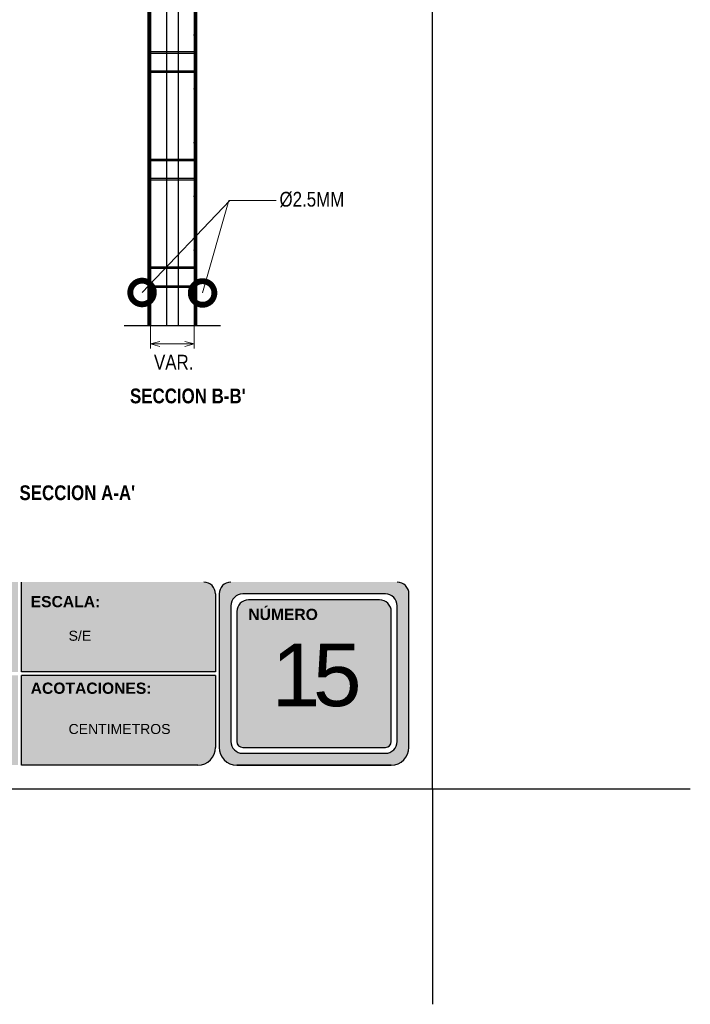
# Model space of a CAD drawing. Header units: millimetres. Extents: x 0 to 30, y 0 to 35.5.
# Tile 2 of 3: x 18.6 to 30, y 0 to 16.7. Entities that reach past the tile are written whole.
import ezdxf

# ---------------------------------------------------------------- set-up
doc = ezdxf.new("R2010")
doc.units = ezdxf.units.MM
doc.linetypes.add('ACAD_ISO08W100', pattern=[36, 24, -3, 6, -3])
doc.linetypes.add('DASHED2', pattern=[9.525, 6.35, -3.175])
for name, color, linetype in [('conector', 5, 'Continuous'), ('eps', 251, 'Continuous'), ('longitudinal', 6, 'Continuous'), ('transversal', 1, 'Continuous')]:
    doc.layers.add(name, color=color, linetype=linetype)
doc.layers.add('TEXTO', color=7, linetype='DASHED2', lineweight=0)
doc.layers.add('TEXTO CUADRO DATOS', color=251, linetype='Continuous', lineweight=0)
doc.styles.add('Erika', font='techl___.ttf', dxfattribs={"height": 0.25})
doc.styles.get("Standard").update_dxf_attribs({"font": 'arial.ttf'})
doc.dimstyles.new('Erika', dxfattribs={"dimtxt": 0.25, "dimasz": 0.8, "dimexe": 0.5, "dimexo": 0.5, "dimgap": 0, "dimtad": 0, "dimlfac": 0.1, "dimzin": 1, "dimdsep": 46, "dimtxsty": 'Erika', "dimblk": 'DOTSMALL', "dimcen": 2.5, "dimse1": 1, "dimse2": 1, "dimclrd": 252, "dimclre": 252, "dimclrt": 256, "dimadec": 0, "dimazin": 0, "dimtfac": 1, "dimtmove": 0, "dimatfit": 3, "dimldrblk": 'DOTSMALL', "dimfxl": 1, "dimlwd": 0, "dimlwe": 0, "dimarcsym": 0})

# ---------------------------------------------------------------- blocks, each defined once
blk = doc.blocks.new('_DotSmall')
at = {"color": 0, "linetype": 'ByBlock', "const_width": 0.5}
blk.add_lwpolyline([(-0.0625, 0, 1), (0.0625, 0, 1)], format="xyb", close=True, dxfattribs=at)

msp = doc.modelspace()

# ---------------------------------------------------------------- hatches: boundary and pattern name
at = {"true_color": 0xb3b3b3}
h = msp.add_hatch(color=253, dxfattribs=at)
h.paths.add_polyline_path([(22.169, 7.153, 0.414214), (21.969, 6.953), (21.969, 4.353, 0.414214), (22.269, 4.053), (24.888, 4.053, 0.414214), (25.188, 4.353), (25.188, 6.953, 0.414214), (24.988, 7.153)])
h.paths.add_polyline_path([(24.988, 6.753), (24.988, 4.453, -0.414214), (24.788, 4.253), (22.369, 4.253, -0.414214), (22.169, 4.453), (22.169, 6.753, -0.414214), (22.369, 6.953), (24.788, 6.953, -0.414214)], flags=16)
h.paths.add_polyline_path([(24.888, 6.653), (24.888, 4.453, -0.414214), (24.788, 4.353), (22.369, 4.353, -0.414214), (22.269, 4.453), (22.269, 6.653, -0.414214), (22.469, 6.853), (24.688, 6.853, -0.414214)], flags=0)
h.paths.add_polyline_path([(22.873, 6.559), (24.176, 6.559), (24.176, 4.303), (22.873, 4.303)], flags=8)
h.paths.add_polyline_path([(22.417, 8.338), (23.661, 8.338), (23.661, 8.047), (22.417, 8.047)], flags=9)
h = msp.add_hatch(color=253, dxfattribs=at)
h.paths.add_polyline_path([(22.169, 7.153, 0.414214), (21.969, 6.953), (21.969, 4.353, 0.414214), (22.269, 4.053), (24.888, 4.053, 0.414214), (25.188, 4.353), (25.188, 6.953, 0.414214), (24.988, 7.153)])
h.paths.add_polyline_path([(24.988, 6.753), (24.988, 4.453, -0.414214), (24.788, 4.253), (22.369, 4.253, -0.414214), (22.169, 4.453), (22.169, 6.753, -0.414214), (22.369, 6.953), (24.788, 6.953, -0.414214)], flags=16)
h.paths.add_polyline_path([(24.888, 6.653), (24.888, 4.453, -0.414214), (24.788, 4.353), (22.369, 4.353, -0.414214), (22.269, 4.453), (22.269, 6.653, -0.414214), (22.469, 6.853), (24.688, 6.853, -0.414214)], flags=0)
h.paths.add_polyline_path([(22.873, 6.559), (24.176, 6.559), (24.176, 4.303), (22.873, 4.303)], flags=8)
h.paths.add_polyline_path([(22.417, 8.338), (23.661, 8.338), (23.661, 8.047), (22.417, 8.047)], flags=9)
h = msp.add_hatch(color=253, dxfattribs=at)
h.paths.add_polyline_path([(18.558, 5.633), (18.558, 7.153), (15.267, 7.153), (15.267, 5.633)])
h.paths.add_polyline_path([(18.558, 5.573), (15.267, 5.573), (15.267, 4.053), (18.558, 4.053)])
h.paths.add_polyline_path([(18.618, 5.573), (18.618, 4.053), (21.609, 4.053, 0.414214), (21.909, 4.353), (21.909, 5.573)])
h.paths.add_polyline_path([(18.618, 7.153), (18.618, 5.633), (21.909, 5.633), (21.909, 6.953, 0.414214), (21.709, 7.153)])

# ---------------------------------------------------------------- linework, layer by layer
at = {"linetype": 'ACAD_ISO08W100', "ltscale": 2}
msp.add_line((20.358, 11.501), (21.991, 11.501), dxfattribs=at)
at = {"color": 253, "true_color": 0xb3b3b3}
for p, q in [((18.618, 5.633), (18.618, 7.153)), ((21.909, 6.953), (21.909, 5.633)), ((21.969, 6.953), (21.969, 4.353)), ((24.788, 6.953), (22.369, 6.953)), ((24.788, 6.953), (22.369, 6.953)), ((24.688, 6.853), (22.469, 6.853)), ((24.688, 6.853), (22.469, 6.853)), ((25.188, 4.353), (25.188, 6.953)), ((25.188, 4.353), (25.188, 6.953)), ((22.169, 6.753), (22.169, 4.453)), ((24.988, 4.453), (24.988, 6.753)), ((24.988, 4.453), (24.988, 6.753)), ((22.269, 6.653), (22.269, 4.453)), ((24.888, 4.453), (24.888, 6.653)), ((24.888, 4.453), (24.888, 6.653)), ((21.909, 5.633), (18.618, 5.633)), ((18.618, 4.053), (18.618, 5.573)), ((21.909, 5.573), (18.618, 5.573)), ((21.909, 5.573), (21.909, 4.353)), ((22.369, 4.353), (24.788, 4.353)), ((22.369, 4.353), (24.788, 4.353)), ((22.369, 4.253), (24.788, 4.253)), ((22.369, 4.253), (24.788, 4.253)), ((21.609, 4.053), (18.618, 4.053)), ((24.888, 4.053), (22.269, 4.053)), ((22.269, 4.053), (24.888, 4.053)), ((24.888, 4.053), (22.269, 4.053)), ((22.269, 4.053), (24.888, 4.053))]:
    msp.add_line(p, q, dxfattribs=at)
at = {"color": 254, "true_color": 0xe3e3e3}
for q in [(25.588, 0), (29.958, 3.653), (25.588, 0)]:
    msp.add_line((25.588, 3.653), q, dxfattribs=at)
msp.add_lwpolyline([(3.998, 3.653), (25.588, 3.653), (25.588, 31.593), (3.998, 31.593)], close=True, dxfattribs=at)
at = {"color": 253, "true_color": 0xb3b3b3}
for centre, radius, start, end in [((21.709, 6.953), 0.2, 0, 90), ((22.169, 6.953), 0.2, 90, 180), ((24.988, 6.953), 0.2, 0, 90), ((24.988, 6.953), 0.2, 0, 90), ((22.369, 6.753), 0.2, 90, 180), ((22.469, 6.653), 0.2, 90, 180), ((24.688, 6.653), 0.2, 0, 90), ((24.688, 6.653), 0.2, 0, 90), ((24.788, 6.753), 0.2, 0, 90), ((24.788, 6.753), 0.2, 0, 90), ((21.609, 4.353), 0.3, 270, 0), ((22.269, 4.353), 0.3, 180, 270), ((22.269, 4.353), 0.3, 180, 270), ((22.369, 4.453), 0.2, 180, 270), ((22.369, 4.453), 0.1, 180, 270), ((24.788, 4.453), 0.2, 270, 0), ((24.788, 4.453), 0.1, 270, 360), ((24.788, 4.453), 0.2, 270, 0), ((24.788, 4.453), 0.1, 270, 360), ((24.888, 4.353), 0.3, 270, 0), ((24.888, 4.353), 0.3, 270, 0), ((24.888, 4.353), 0.3, 270, 0), ((24.888, 4.353), 0.3, 270, 0)]:
    msp.add_arc(centre, radius, start, end, dxfattribs=at)
at = {"layer": 'conector'}
for p, q in [((20.784, 16.142), (21.566, 16.142)), ((20.784, 16.118), (21.566, 16.118)), ((20.784, 15.818), (21.566, 15.818)), ((20.784, 15.794), (21.566, 15.794)), ((20.784, 14.32), (21.566, 14.32)), ((20.784, 14.295), (21.566, 14.295)), ((20.784, 13.996), (21.566, 13.996)), ((20.784, 13.971), (21.566, 13.971)), ((20.784, 12.497), (21.566, 12.497)), ((20.784, 12.473), (21.566, 12.473)), ((20.784, 12.173), (21.566, 12.173)), ((20.784, 12.149), (21.566, 12.149))]:
    msp.add_line(p, q, dxfattribs=at)
at = {"layer": 'eps'}
for p, q in [((20.804, 24.056), (20.804, 11.501)), ((21.075, 24.056), (21.075, 11.501)), ((21.275, 24.056), (21.275, 11.501)), ((21.546, 24.056), (21.546, 11.501))]:
    msp.add_line(p, q, dxfattribs=at)
at = {"layer": 'longitudinal'}
for p, q in [((20.763, 24.056), (20.763, 11.501)), ((20.784, 24.056), (20.784, 11.501)), ((21.566, 24.056), (21.566, 11.501)), ((21.586, 24.056), (21.586, 11.501))]:
    msp.add_line(p, q, dxfattribs=at)
at = {"layer": 'TEXTO'}
for p, q in [((20.804, 11.501), (20.804, 11.11)), ((20.804, 11.501), (20.804, 11.11)), ((21.546, 11.501), (21.546, 11.11)), ((21.546, 11.462), (21.546, 11.11)), ((20.804, 11.189), (20.962, 11.231)), ((20.804, 11.189), (21.546, 11.189)), ((20.962, 11.147), (20.804, 11.189)), ((21.388, 11.231), (21.546, 11.189)), ((21.546, 11.189), (21.388, 11.147))]:
    msp.add_line(p, q, dxfattribs=at)
at = {"layer": 'transversal', "color": 7}
for p, q in [((20.806, 16.424), (20.782, 16.424)), ((20.794, 16.436), (20.794, 16.412)), ((21.568, 16.424), (21.544, 16.424)), ((21.556, 16.436), (21.556, 16.412)), ((20.794, 15.525), (20.794, 15.5)), ((21.556, 15.525), (21.556, 15.5)), ((20.806, 15.513), (20.782, 15.513)), ((21.568, 15.513), (21.544, 15.513)), ((20.806, 14.601), (20.782, 14.601)), ((20.794, 14.613), (20.794, 14.589)), ((21.568, 14.601), (21.544, 14.601)), ((21.556, 14.613), (21.556, 14.589)), ((20.806, 13.69), (20.782, 13.69)), ((20.794, 13.702), (20.794, 13.678)), ((21.568, 13.69), (21.544, 13.69)), ((21.556, 13.702), (21.556, 13.678)), ((20.806, 12.779), (20.782, 12.779)), ((20.794, 12.791), (20.794, 12.767)), ((21.568, 12.779), (21.544, 12.779)), ((21.556, 12.791), (21.556, 12.767)), ((20.806, 11.868), (20.782, 11.868)), ((20.794, 11.88), (20.794, 11.855)), ((21.568, 11.868), (21.544, 11.868)), ((21.556, 11.88), (21.556, 11.855))]:
    msp.add_line(p, q, dxfattribs=at)
at = {"layer": 'transversal'}
for centre in [(20.794, 16.424), (21.556, 16.424), (20.794, 15.513), (21.556, 15.513), (20.794, 14.601), (21.556, 14.601), (20.794, 13.69), (21.556, 13.69), (20.794, 12.779), (21.556, 12.779), (20.794, 11.868), (21.556, 11.868)]:
    msp.add_circle(centre, 0.0101, dxfattribs=at)

# ---------------------------------------------------------------- texts
at = {"layer": 'TEXTO', "linetype": 'ByBlock', "lineweight": 0, "char_height": 0.25, "style": 'Erika'}
for s, insert, attachment_point in [('%%C2.5MM ', (22.993, 13.766), 1), ('VAR.', (20.865, 11.005), 1), ("{\\fTechnicLite|b1|i0|c2|p2;SECCION B-B'}", (22.419, 10.433), 3), ("{\\fTechnicLite|b1|i0|c2|p2;SECCION A-A'}", (20.545, 8.793), 3)]:
    msp.add_mtext(s, dxfattribs=dict(at, insert=insert, attachment_point=attachment_point))
at = {"layer": 'TEXTO CUADRO DATOS', "attachment_point": 1}
for s, insert, char_height, width in [('{\\fArial|b1|i0|c0|p34;ESCALA:}', (18.774, 6.918), 0.19, 0.00323), ('{\\fArial|b1|i0|c0|p34;NÚMERO}', (22.464, 6.702), 0.19, 0.00323), ('{\\fArial|b0|i0|c0|p34;S/E}', (19.417, 6.33), 0.17, 0.00323), ('\\pi-0.54782;{\\T0.75;15}', (23.408, 6.112), 1.06042, 0.00457), ('{\\fArial|b1|i0|c0|p34;ACOTACIONES:}', (18.774, 5.451), 0.19, 0.00323), ('{\\fArial|b0|i0|c0|p34;CENTIMETROS}', (19.417, 4.75), 0.17, 0.00323)]:
    msp.add_mtext(s, dxfattribs=dict(at, insert=insert, char_height=char_height, width=width))

# ---------------------------------------------------------------- leaders
at = {"layer": 'TEXTO', "linetype": 'ByBlock', "lineweight": 0}
for points in [[(20.663, 12.061), (22.15, 13.619), (22.936, 13.619)], [(21.689, 12.053), (22.136, 13.619), (22.936, 13.619)]]:
    msp.add_leader(points, dimstyle='Erika', override={"dimgap": 0, "dimtad": 0}, dxfattribs=at)

doc.saveas('drawing.dxf')
